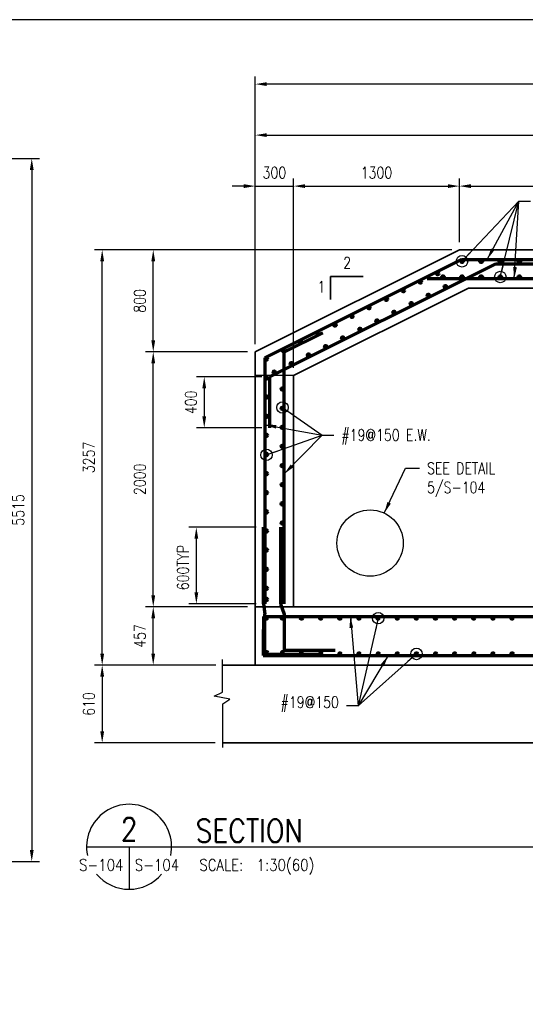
# Model space of a CAD drawing. Header units: millimetres. Extents: x 0 to 23145, y 0 to 15525.
# Tile 4 of 5: x 7598 to 11561, y 7802 to 15525. Entities that reach past the tile are written whole.
import ezdxf
from ezdxf.enums import TextEntityAlignment as Align

# ---------------------------------------------------------------- set-up
doc = ezdxf.new("R2010")
doc.units = ezdxf.units.MM
for name, color, linetype in [('S-ANNO-DIMS', 2, 'Continuous'), ('S-ANNO-SYMB', 4, 'Continuous'), ('S-ANNO-SYMB5', 5, 'Continuous'), ('S-ANNO-SYMB_5', 3, 'Continuous'), ('S-ANNO-TEXT', 3, 'Continuous'), ('S-ANNO-TEXT14', 14, 'Continuous')]:
    doc.layers.add(name, color=color, linetype=linetype)
doc.layers.add('S-WALL-CONC', color=2, linetype='Continuous', lineweight=35)
doc.layers.add('S-WALL-RBAR', color=4, linetype='Continuous', lineweight=70)
doc.styles.add('ROMANS', font='ROMANS.shx', dxfattribs={"width": 0.8})
doc.styles.get("Standard").update_dxf_attribs({"font": 'romans.shx', "width": 0.8, "height": 3})
doc.dimstyles.new('TBGA_30', dxfattribs={"dimscale": 30, "dimtxt": 3, "dimasz": 3, "dimexe": 2, "dimexo": 2, "dimgap": 2, "dimtad": 1, "dimtoh": 1, "dimdec": 3, "dimzin": 11, "dimdsep": 46, "dimtxsty": 'Standard', "dimcen": 0, "dimadec": 0, "dimazin": 3, "dimtfac": 0.85, "dimtdec": 3, "dimtmove": 0, "dimatfit": 3, "dimfxl": 1, "dimfrac": 1, "dimtolj": 1, "dimtzin": 15, "dimarcsym": 0})
doc.dimstyles.new('TBGA_30$0', dxfattribs={"dimscale": 30, "dimtxt": 3, "dimasz": 3, "dimexe": 2, "dimexo": 2, "dimgap": 2, "dimtad": 1, "dimdec": 3, "dimzin": 11, "dimdsep": 46, "dimtxsty": 'Standard', "dimcen": 0, "dimdle": 1.5, "dimadec": 0, "dimazin": 3, "dimtfac": 0.85, "dimtdec": 3, "dimtix": 1, "dimtmove": 0, "dimatfit": 3, "dimfxl": 1, "dimfrac": 1, "dimtolj": 1, "dimtzin": 15, "dimarcsym": 0})

# ---------------------------------------------------------------- blocks, each defined once
blk = doc.blocks.new('*D55')
at = {"layer": 'Defpoints', "color": 0, "transparency": 16777216}
for p in [(6466.4, 14437.2), (7421.4, 8922.2), (7692.1, 8922.2)]:
    blk.add_point(p, dxfattribs=at)
at = {"layer": 'S-ANNO-DIMS', "color": 0, "lineweight": -2, "transparency": 16777216}
for p, q in [((6526.4, 14437.2), (7752.1, 14437.2)), ((7692.1, 14347.2), (7692.1, 9012.2)), ((7481.4, 8922.2), (7752.1, 8922.2))]:
    blk.add_line(p, q, dxfattribs=at)
at = {"layer": 'S-ANNO-DIMS', "color": 0, "transparency": 16777216}
for points in [[(7677.1, 14347.2), (7707.1, 14347.2), (7692.1, 14437.2)], [(7677.1, 9012.2), (7707.1, 9012.2), (7692.1, 8922.2)]]:
    blk.add_solid(points, dxfattribs=at)
at = {"layer": 'S-ANNO-DIMS', "color": 0, "transparency": 16777216, "insert": (7587.1, 11679.7), "char_height": 90, "attachment_point": 5, "rotation": 90, "style": 'ROMANS'}
blk.add_mtext('\\A1;5515', dxfattribs=at)
blk = doc.blocks.new('*D75')
at = {"layer": 'Defpoints', "color": 0, "transparency": 16777216}
for p in [(8244.4, 13719.8), (11044.4, 13719.8), (9195.9, 10462.8)]:
    blk.add_point(p, dxfattribs=at)
at = {"layer": 'S-ANNO-DIMS', "color": 0, "lineweight": -2, "transparency": 16777216}
for p, q in [((10984.4, 13719.8), (8184.4, 13719.8)), ((8244.4, 10552.8), (8244.4, 13629.8)), ((9135.9, 10462.8), (8184.4, 10462.8))]:
    blk.add_line(p, q, dxfattribs=at)
at = {"layer": 'S-ANNO-DIMS', "color": 0, "transparency": 16777216}
for points in [[(8229.4, 13629.8), (8259.4, 13629.8), (8244.4, 13719.8)], [(8229.4, 10552.8), (8259.4, 10552.8), (8244.4, 10462.8)]]:
    blk.add_solid(points, dxfattribs=at)
at = {"layer": 'S-ANNO-DIMS', "color": 0, "transparency": 16777216, "insert": (8139.4, 12091.3), "char_height": 90, "attachment_point": 5, "rotation": 90, "style": 'ROMANS'}
blk.add_mtext('\\A1;3257', dxfattribs=at)
blk = doc.blocks.new('*D76')
at = {"layer": 'Defpoints', "color": 0, "transparency": 16777216}
for p in [(8644.4, 10919.8), (9444.4, 10919.8), (9195.9, 10462.8)]:
    blk.add_point(p, dxfattribs=at)
at = {"layer": 'S-ANNO-DIMS', "color": 0, "lineweight": -2, "transparency": 16777216}
for p, q in [((9384.4, 10919.8), (8584.4, 10919.8)), ((8644.4, 10552.8), (8644.4, 10829.8)), ((9135.9, 10462.8), (8584.4, 10462.8))]:
    blk.add_line(p, q, dxfattribs=at)
at = {"layer": 'S-ANNO-DIMS', "color": 0, "transparency": 16777216}
for points in [[(8629.4, 10829.8), (8659.4, 10829.8), (8644.4, 10919.8)], [(8629.4, 10552.8), (8659.4, 10552.8), (8644.4, 10462.8)]]:
    blk.add_solid(points, dxfattribs=at)
at = {"layer": 'S-ANNO-DIMS', "color": 0, "transparency": 16777216, "insert": (8539.4, 10691.3), "char_height": 90, "attachment_point": 5, "rotation": 90, "style": 'ROMANS'}
blk.add_mtext('\\A1;457', dxfattribs=at)
blk = doc.blocks.new('*D77')
at = {"layer": 'Defpoints', "color": 0, "transparency": 16777216}
for p in [(8644.4, 12919.8), (9444.4, 12919.8), (9444.4, 10919.8)]:
    blk.add_point(p, dxfattribs=at)
at = {"layer": 'S-ANNO-DIMS', "color": 0, "lineweight": -2, "transparency": 16777216}
for p, q in [((9384.4, 12919.8), (8584.4, 12919.8)), ((8644.4, 11009.8), (8644.4, 12829.8)), ((9384.4, 10919.8), (8584.4, 10919.8))]:
    blk.add_line(p, q, dxfattribs=at)
at = {"layer": 'S-ANNO-DIMS', "color": 0, "transparency": 16777216}
for points in [[(8629.4, 12829.8), (8659.4, 12829.8), (8644.4, 12919.8)], [(8629.4, 11009.8), (8659.4, 11009.8), (8644.4, 10919.8)]]:
    blk.add_solid(points, dxfattribs=at)
at = {"layer": 'S-ANNO-DIMS', "color": 0, "transparency": 16777216, "insert": (8539.4, 11919.8), "char_height": 90, "attachment_point": 5, "rotation": 90, "style": 'ROMANS'}
blk.add_mtext('\\A1;2000', dxfattribs=at)
blk = doc.blocks.new('*D78')
at = {"layer": 'Defpoints', "color": 0, "transparency": 16777216}
for p in [(8644.4, 13719.8), (11044.4, 13719.8), (9444.4, 12919.8)]:
    blk.add_point(p, dxfattribs=at)
at = {"layer": 'S-ANNO-DIMS', "color": 0, "lineweight": -2, "transparency": 16777216}
for p, q in [((10984.4, 13719.8), (8584.4, 13719.8)), ((8644.4, 13009.8), (8644.4, 13629.8)), ((9384.4, 12919.8), (8584.4, 12919.8))]:
    blk.add_line(p, q, dxfattribs=at)
at = {"layer": 'S-ANNO-DIMS', "color": 0, "transparency": 16777216}
for points in [[(8629.4, 13629.8), (8659.4, 13629.8), (8644.4, 13719.8)], [(8629.4, 13009.8), (8659.4, 13009.8), (8644.4, 12919.8)]]:
    blk.add_solid(points, dxfattribs=at)
at = {"layer": 'S-ANNO-DIMS', "color": 0, "transparency": 16777216, "insert": (8539.4, 13319.8), "char_height": 90, "attachment_point": 5, "rotation": 90, "style": 'ROMANS'}
blk.add_mtext('\\A1;800', dxfattribs=at)
blk = doc.blocks.new('*D91')
at = {"layer": 'Defpoints', "color": 0, "transparency": 16777216}
for p in [(8982.4, 11543.6), (9510.1, 11543.6), (9510.1, 10943.6)]:
    blk.add_point(p, dxfattribs=at)
at = {"layer": 'S-ANNO-DIMS', "color": 0, "lineweight": -2, "transparency": 16777216}
for p, q in [((9450.1, 11543.6), (8922.4, 11543.6)), ((8982.4, 11033.6), (8982.4, 11453.6)), ((9450.1, 10943.6), (8922.4, 10943.6))]:
    blk.add_line(p, q, dxfattribs=at)
at = {"layer": 'S-ANNO-DIMS', "color": 0, "transparency": 16777216}
for points in [[(8967.4, 11453.6), (8997.4, 11453.6), (8982.4, 11543.6)], [(8967.4, 11033.6), (8997.4, 11033.6), (8982.4, 10943.6)]]:
    blk.add_solid(points, dxfattribs=at)
at = {"layer": 'S-ANNO-DIMS', "color": 0, "transparency": 16777216, "insert": (8877.4, 11227.3), "char_height": 90, "attachment_point": 5, "rotation": 90, "style": 'ROMANS'}
blk.add_mtext('\\A1;600TYP', dxfattribs=at)
blk = doc.blocks.new('*D92')
at = {"layer": 'Defpoints', "color": 0, "transparency": 16777216}
for p in [(9555.2, 12723.6), (9044.4, 12323.6), (9555.2, 12323.6)]:
    blk.add_point(p, dxfattribs=at)
at = {"layer": 'S-ANNO-DIMS', "color": 0, "lineweight": -2, "transparency": 16777216}
for p, q in [((9495.2, 12723.6), (8984.4, 12723.6)), ((9044.4, 12633.6), (9044.4, 12413.6)), ((9495.2, 12323.6), (8984.4, 12323.6))]:
    blk.add_line(p, q, dxfattribs=at)
at = {"layer": 'S-ANNO-DIMS', "color": 0, "transparency": 16777216}
for points in [[(9029.4, 12633.6), (9059.4, 12633.6), (9044.4, 12723.6)], [(9029.4, 12413.6), (9059.4, 12413.6), (9044.4, 12323.6)]]:
    blk.add_solid(points, dxfattribs=at)
at = {"layer": 'S-ANNO-DIMS', "color": 0, "transparency": 16777216, "insert": (8939.4, 12523.6), "char_height": 90, "attachment_point": 5, "rotation": 90, "style": 'ROMANS'}
blk.add_mtext('\\A1;400', dxfattribs=at)
blk = doc.blocks.new('*D79')
at = {"layer": 'Defpoints', "color": 0, "transparency": 16777216}
for p in [(9744.4, 14219.8), (9444.4, 12919.8), (9744.4, 12734.3)]:
    blk.add_point(p, dxfattribs=at)
at = {"layer": 'S-ANNO-DIMS', "color": 0, "lineweight": -2, "transparency": 16777216}
for p, q in [((9354.4, 14219.8), (9264.4, 14219.8)), ((9444.4, 12979.8), (9444.4, 14279.8)), ((9444.4, 14219.8), (9744.4, 14219.8)), ((9744.4, 12794.3), (9744.4, 14279.8)), ((9834.4, 14219.8), (9924.4, 14219.8))]:
    blk.add_line(p, q, dxfattribs=at)
at = {"layer": 'S-ANNO-DIMS', "color": 0, "transparency": 16777216}
for points in [[(9354.4, 14234.8), (9354.4, 14204.8), (9444.4, 14219.8)], [(9834.4, 14234.8), (9834.4, 14204.8), (9744.4, 14219.8)]]:
    blk.add_solid(points, dxfattribs=at)
at = {"layer": 'S-ANNO-DIMS', "color": 0, "transparency": 16777216, "insert": (9594.4, 14324.8), "char_height": 90, "attachment_point": 5, "style": 'ROMANS'}
blk.add_mtext('\\A1;300', dxfattribs=at)
blk = doc.blocks.new('*D80')
at = {"layer": 'Defpoints', "color": 0, "transparency": 16777216}
for p in [(11044.4, 14219.8), (11044.4, 13719.8), (9744.4, 12734.3)]:
    blk.add_point(p, dxfattribs=at)
at = {"layer": 'S-ANNO-DIMS', "color": 0, "lineweight": -2, "transparency": 16777216}
for p, q in [((9744.4, 12794.3), (9744.4, 14279.8)), ((9834.4, 14219.8), (10954.4, 14219.8)), ((11044.4, 13779.8), (11044.4, 14279.8))]:
    blk.add_line(p, q, dxfattribs=at)
at = {"layer": 'S-ANNO-DIMS', "color": 0, "transparency": 16777216}
for points in [[(9834.4, 14234.8), (9834.4, 14204.8), (9744.4, 14219.8)], [(10954.4, 14234.8), (10954.4, 14204.8), (11044.4, 14219.8)]]:
    blk.add_solid(points, dxfattribs=at)
at = {"layer": 'S-ANNO-DIMS', "color": 0, "transparency": 16777216, "insert": (10394.4, 14324.8), "char_height": 90, "attachment_point": 5, "style": 'ROMANS'}
blk.add_mtext('\\A1;1300', dxfattribs=at)
blk = doc.blocks.new('*D81')
at = {"layer": 'Defpoints', "color": 0, "transparency": 16777216}
for p in [(11044.4, 14219.8), (13744.4, 14219.8), (13744.4, 13419.8)]:
    blk.add_point(p, dxfattribs=at)
at = {"layer": 'S-ANNO-DIMS', "color": 0, "lineweight": -2, "transparency": 16777216}
for p, q in [((11134.4, 14219.8), (13654.4, 14219.8)), ((13744.4, 13479.8), (13744.4, 14279.8))]:
    blk.add_line(p, q, dxfattribs=at)
at = {"layer": 'S-ANNO-DIMS', "color": 0, "transparency": 16777216}
for points in [[(11134.4, 14234.8), (11134.4, 14204.8), (11044.4, 14219.8)], [(13654.4, 14234.8), (13654.4, 14204.8), (13744.4, 14219.8)]]:
    blk.add_solid(points, dxfattribs=at)
at = {"layer": 'S-ANNO-DIMS', "color": 0, "transparency": 16777216, "insert": (12394.4, 14324.8), "char_height": 90, "attachment_point": 5, "style": 'ROMANS'}
blk.add_mtext('\\A1;2700', dxfattribs=at)
blk = doc.blocks.new('*D84')
at = {"layer": 'Defpoints', "color": 0, "transparency": 16777216}
for p in [(14044.4, 14619.8), (14044.4, 13719.8), (9444.4, 12919.8)]:
    blk.add_point(p, dxfattribs=at)
at = {"layer": 'S-ANNO-DIMS', "color": 0, "lineweight": -2, "transparency": 16777216}
for p, q in [((9444.4, 12979.8), (9444.4, 14679.8)), ((14044.4, 13779.8), (14044.4, 14679.8)), ((9534.4, 14619.8), (13954.4, 14619.8))]:
    blk.add_line(p, q, dxfattribs=at)
at = {"layer": 'S-ANNO-DIMS', "color": 0, "transparency": 16777216}
for points in [[(9534.4, 14634.8), (9534.4, 14604.8), (9444.4, 14619.8)], [(13954.4, 14634.8), (13954.4, 14604.8), (14044.4, 14619.8)]]:
    blk.add_solid(points, dxfattribs=at)
at = {"layer": 'S-ANNO-DIMS', "color": 0, "transparency": 16777216, "insert": (11744.4, 14724.8), "char_height": 90, "attachment_point": 5, "style": 'ROMANS'}
blk.add_mtext('\\A1;4600', dxfattribs=at)
blk = doc.blocks.new('*D85')
at = {"layer": 'Defpoints', "color": 0, "transparency": 16777216}
for p in [(9444.4, 15019.8), (14959.4, 13996.4), (9444.4, 12919.8)]:
    blk.add_point(p, dxfattribs=at)
at = {"layer": 'S-ANNO-DIMS', "color": 0, "lineweight": -2, "transparency": 16777216}
for p, q in [((9444.4, 12979.8), (9444.4, 15079.8)), ((14959.4, 14056.4), (14959.4, 15079.8)), ((14869.4, 15019.8), (9534.4, 15019.8))]:
    blk.add_line(p, q, dxfattribs=at)
at = {"layer": 'S-ANNO-DIMS', "color": 0, "transparency": 16777216}
for points in [[(9534.4, 15034.8), (9534.4, 15004.8), (9444.4, 15019.8)], [(14869.4, 15034.8), (14869.4, 15004.8), (14959.4, 15019.8)]]:
    blk.add_solid(points, dxfattribs=at)
at = {"layer": 'S-ANNO-DIMS', "color": 0, "transparency": 16777216, "insert": (12201.9, 15124.8), "char_height": 90, "attachment_point": 5, "style": 'ROMANS'}
blk.add_mtext('\\A1;5515', dxfattribs=at)
blk = doc.blocks.new('*D86')
at = {"layer": 'Defpoints', "color": 0, "transparency": 16777216}
for p in [(9186.1, 10462.8), (8244.4, 9852.8), (9190.2, 9852.8)]:
    blk.add_point(p, dxfattribs=at)
at = {"layer": 'S-ANNO-DIMS', "color": 0, "lineweight": -2, "transparency": 16777216}
for p, q in [((9126.1, 10462.8), (8184.4, 10462.8)), ((8244.4, 10372.8), (8244.4, 9942.8)), ((9130.2, 9852.8), (8184.4, 9852.8))]:
    blk.add_line(p, q, dxfattribs=at)
at = {"layer": 'S-ANNO-DIMS', "color": 0, "transparency": 16777216}
for points in [[(8229.4, 10372.8), (8259.4, 10372.8), (8244.4, 10462.8)], [(8229.4, 9942.8), (8259.4, 9942.8), (8244.4, 9852.8)]]:
    blk.add_solid(points, dxfattribs=at)
at = {"layer": 'S-ANNO-DIMS', "color": 0, "transparency": 16777216, "insert": (8139.4, 10157.8), "char_height": 90, "attachment_point": 5, "rotation": 90, "style": 'ROMANS'}
blk.add_mtext('\\A1;610', dxfattribs=at)

msp = doc.modelspace()

# ---------------------------------------------------------------- hatches: boundary and pattern name
at = {"layer": 'S-WALL-RBAR'}
for points in [[(11074.591, 13630.1898, 1), (11055.591, 13630.1898, 1)], [(11224.591, 13630.1898, 1), (11205.591, 13630.1898, 1)], [(11374.591, 13630.1898, 1), (11355.591, 13630.1898, 1)], [(11524.591, 13630.1898, 1), (11505.591, 13630.1898, 1)], [(10882.8264, 13534.1164, 1), (10863.8264, 13534.1164, 1)], [(10924.591, 13506.1067, 1), (10905.591, 13506.1067, 1)], [(11074.591, 13506.601, 1), (11055.591, 13506.601, 1)], [(11224.591, 13506.601, 1), (11205.591, 13506.601, 1)], [(11374.591, 13506.601, 1), (11355.591, 13506.601, 1)], [(11524.591, 13506.601, 1), (11505.591, 13506.601, 1)], [(10748.6623, 13467.0344, 1), (10729.6623, 13467.0344, 1)], [(10944.7158, 13430.9411, 1), (10925.7158, 13430.9411, 1)], [(10614.4983, 13399.9523, 1), (10595.4983, 13399.9523, 1)], [(10810.5518, 13363.859, 1), (10791.5518, 13363.859, 1)], [(10480.3342, 13332.8703, 1), (10461.3342, 13332.8703, 1)], [(10676.3877, 13296.777, 1), (10657.3877, 13296.777, 1)], [(10212.006, 13198.7062, 1), (10193.006, 13198.7062, 1)], [(10346.1701, 13265.7882, 1), (10327.1701, 13265.7882, 1)], [(10542.2236, 13229.695, 1), (10523.2236, 13229.695, 1)], [(10077.842, 13131.6242, 1), (10058.842, 13131.6242, 1)], [(10408.0595, 13162.6129, 1), (10389.0595, 13162.6129, 1)], [(9943.6779, 13064.5421, 1), (9924.6779, 13064.5421, 1)], [(10273.8954, 13095.5309, 1), (10254.8954, 13095.5309, 1)], [(9809.5138, 12997.4601, 1), (9790.5138, 12997.4601, 1)], [(10139.7314, 13028.4488, 1), (10120.7314, 13028.4488, 1)], [(9675.3497, 12930.378, 1), (9656.3497, 12930.378, 1)], [(9871.4032, 12894.2848, 1), (9852.4032, 12894.2848, 1)], [(10005.5673, 12961.3668, 1), (9986.5673, 12961.3668, 1)], [(9541.1856, 12863.296, 1), (9522.1856, 12863.296, 1)], [(9737.2391, 12827.2027, 1), (9718.2391, 12827.2027, 1)], [(9603.075, 12760.1207, 1), (9584.075, 12760.1207, 1)], [(9541.1856, 12714.7452, 1), (9522.1856, 12714.7452, 1)], [(9666.5474, 12627.6975, 1), (9647.5474, 12627.6975, 1)], [(9541.1856, 12564.7452, 1), (9522.1856, 12564.7452, 1)], [(9666.5474, 12477.6975, 1), (9647.5474, 12477.6975, 1)], [(9541.1856, 12414.7452, 1), (9522.1856, 12414.7452, 1)], [(9666.5474, 12327.6975, 1), (9647.5474, 12327.6975, 1)], [(9541.1856, 12264.7452, 1), (9522.1856, 12264.7452, 1)], [(9666.5474, 12177.6975, 1), (9647.5474, 12177.6975, 1)], [(9541.1856, 12114.7452, 1), (9522.1856, 12114.7452, 1)], [(9541.1856, 11964.7452, 1), (9522.1856, 11964.7452, 1)], [(9666.5474, 12027.6975, 1), (9647.5474, 12027.6975, 1)], [(9541.1856, 11814.7452, 1), (9522.1856, 11814.7452, 1)], [(9666.5474, 11877.6975, 1), (9647.5474, 11877.6975, 1)], [(9541.1856, 11664.7452, 1), (9522.1856, 11664.7452, 1)], [(9666.5474, 11727.6975, 1), (9647.5474, 11727.6975, 1)], [(9666.5474, 11577.6975, 1), (9647.5474, 11577.6975, 1)], [(9541.1856, 11514.7452, 1), (9522.1856, 11514.7452, 1)], [(9666.5474, 11427.6975, 1), (9647.5474, 11427.6975, 1)], [(9541.1856, 11364.7452, 1), (9522.1856, 11364.7452, 1)], [(9666.5474, 11277.6975, 1), (9647.5474, 11277.6975, 1)], [(9541.1856, 11214.7452, 1), (9522.1856, 11214.7452, 1)], [(9666.5474, 11127.6975, 1), (9647.5474, 11127.6975, 1)], [(9541.1856, 11064.7452, 1), (9522.1856, 11064.7452, 1)], [(9541.1856, 10977.6975, 1), (9522.1856, 10977.6975, 1)], [(9666.5474, 10977.6975, 1), (9647.5474, 10977.6975, 1)], [(9541.1856, 10831.4591, 1), (9522.1856, 10831.4591, 1)], [(9666.5474, 10831.4591, 1), (9647.5474, 10831.4591, 1)], [(9816.5474, 10831.4591, 1), (9797.5474, 10831.4591, 1)], [(9966.5474, 10831.4591, 1), (9947.5474, 10831.4591, 1)], [(10116.5474, 10831.4591, 1), (10097.5474, 10831.4591, 1)], [(10266.5474, 10831.4591, 1), (10247.5474, 10831.4591, 1)], [(10416.5474, 10831.4591, 1), (10397.5474, 10831.4591, 1)], [(10566.5474, 10831.4591, 1), (10547.5474, 10831.4591, 1)], [(10716.5474, 10831.4591, 1), (10697.5474, 10831.4591, 1)], [(10866.5474, 10831.4591, 1), (10847.5474, 10831.4591, 1)], [(11016.5474, 10831.4591, 1), (10997.5474, 10831.4591, 1)], [(11166.5474, 10831.4591, 1), (11147.5474, 10831.4591, 1)], [(11316.5474, 10831.4591, 1), (11297.5474, 10831.4591, 1)], [(11466.5474, 10831.4591, 1), (11447.5474, 10831.4591, 1)], [(9542.3113, 10560.9193, 1), (9523.3113, 10560.9193, 1)], [(9667.6731, 10560.9193, 1), (9648.6731, 10560.9193, 1)], [(9817.6731, 10560.9193, 1), (9798.6731, 10560.9193, 1)], [(9967.6731, 10550.4532, 1), (9948.6731, 10550.4532, 1)], [(10117.6731, 10550.4532, 1), (10098.6731, 10550.4532, 1)], [(10267.6731, 10550.4532, 1), (10248.6731, 10550.4532, 1)], [(10417.6731, 10550.4532, 1), (10398.6731, 10550.4532, 1)], [(10567.6731, 10550.4532, 1), (10548.6731, 10550.4532, 1)], [(10717.6731, 10550.4532, 1), (10698.6731, 10550.4532, 1)], [(10867.6731, 10550.4532, 1), (10848.6731, 10550.4532, 1)], [(11017.6731, 10550.4532, 1), (10998.6731, 10550.4532, 1)], [(11167.6731, 10550.4532, 1), (11148.6731, 10550.4532, 1)], [(11317.6731, 10550.4532, 1), (11298.6731, 10550.4532, 1)], [(11467.6731, 10550.4532, 1), (11448.6731, 10550.4532, 1)]]:
    msp.add_hatch(color=256, dxfattribs=at).paths.add_polyline_path(points)

# ---------------------------------------------------------------- linework, layer by layer
at = {"layer": 'Defpoints'}
msp.add_lwpolyline([(0, 0), (23144.7252, 0), (23144.7252, 15524.9878), (0, 15524.9878)], close=True, dxfattribs=at)
at = {"layer": 'S-ANNO-DIMS'}
msp.add_line((9744.4352, 12734.3493), (9444.4352, 12734.3493), dxfattribs=at)
msp.add_circle((10344.4352, 11419.7595), 260, dxfattribs=at)
at = {"layer": 'S-ANNO-SYMB'}
msp.add_lwpolyline([(9190.2119, 9816.2781), (9190.2119, 10160.2606), (9245.2937, 10196.9636), (9122.8897, 10219.3933), (9186.1318, 10249.9792), (9186.1318, 10507.5039)], dxfattribs=at)
at = {"layer": 'S-ANNO-SYMB5'}
for start, end in [(348.16522721, 191.83477279), (220.09557712, 319.90442288)]:
    msp.add_arc((8455.2124, 9037.8918), 333.2988, start, end, dxfattribs=at)
at = {"layer": 'S-ANNO-SYMB_5'}
for p, q in [((8121.9136, 9037.8918), (8977.2307, 9037.8918)), ((8455.2124, 9037.8918), (8455.2124, 8704.593)), ((8977.2307, 9037.8918), (14770.9317, 9037.8918))]:
    msp.add_line(p, q, dxfattribs=at)
at = {"layer": 'S-WALL-CONC'}
for p, q in [((11044.4352, 13719.7595), (9444.4352, 12919.7595)), ((11044.4352, 13719.7595), (14044.4352, 13719.7595)), ((10034.0654, 13329.2273), (10034.0654, 13511.8025)), ((10034.0654, 13511.8025), (10289.8297, 13511.8025)), ((11115.2556, 13419.7595), (9744.4352, 12734.3493)), ((11115.2556, 13419.7595), (14044.4352, 13419.7595)), ((9444.4352, 12919.7595), (9444.4352, 10462.7595)), ((9744.4352, 12734.3493), (9744.4352, 10919.7595)), ((9444.4352, 10919.7595), (14044.4352, 10919.7595)), ((9186.1318, 10462.7595), (14807.4352, 10462.7595)), ((9190.2119, 9852.7595), (15553.9278, 9852.7595))]:
    msp.add_line(p, q, dxfattribs=at)
at = {"layer": 'S-WALL-RBAR'}
for p, q in [((11062.1403, 13644.7595), (9519.4352, 12873.4069)), ((11330.2303, 13611.0994), (9555.2114, 12723.5899)), ((11062.1403, 13644.7595), (13978.8649, 13644.7595)), ((11330.2303, 13611.0994), (11713.2917, 13611.0994)), ((10791.6664, 13494.7595), (13961.513, 13494.7595)), ((9974.5349, 13069.9558), (9669.4352, 12917.4059)), ((9669.4352, 12917.4059), (9669.4352, 10943.5776)), ((9519.4352, 12873.4069), (9519.4352, 10943.5776)), ((9555.2114, 12723.5899), (9555.2114, 12323.5899)), ((9510.0541, 10943.5776), (9510.0541, 11543.5776)), ((9642.9538, 11543.5776), (9642.9538, 10943.5776)), ((9510.0541, 10943.5776), (9519.4447, 10862.4434)), ((9642.9538, 10943.5776), (9670.7256, 10862.4434)), ((9509.268, 10844.7595), (13977.5828, 10844.7595)), ((9509.268, 10844.7595), (9509.268, 10648.5456)), ((9519.4447, 10547.7519), (9519.4447, 10862.4434)), ((9670.7256, 10862.4434), (9670.7256, 10578.8908)), ((9505.9695, 10742.4191), (9505.9695, 10537.7595)), ((9505.9695, 10537.7595), (13971.7982, 10537.7595)), ((9519.4447, 10547.7519), (9937.8259, 10547.7519)), ((9670.7256, 10578.8908), (10070.7256, 10578.8908))]:
    msp.add_line(p, q, dxfattribs=at)
for centre in [(11065.091, 13630.1898), (11215.091, 13630.1898), (11365.091, 13630.1898), (11515.091, 13630.1898), (10873.3264, 13534.1164), (10915.091, 13506.1067), (11065.091, 13506.601), (11215.091, 13506.601), (11365.091, 13506.601), (11515.091, 13506.601), (10739.1623, 13467.0344), (10935.2158, 13430.9411), (10604.9983, 13399.9523), (10801.0518, 13363.859), (10470.8342, 13332.8703), (10666.8877, 13296.777), (10202.506, 13198.7062), (10336.6701, 13265.7882), (10532.7236, 13229.695), (10068.342, 13131.6242), (10398.5595, 13162.6129), (9934.1779, 13064.5421), (10264.3954, 13095.5309), (9800.0138, 12997.4601), (10130.2314, 13028.4488), (9665.8497, 12930.378), (9861.9032, 12894.2848), (9996.0673, 12961.3668), (9531.6856, 12863.296), (9727.7391, 12827.2027), (9593.575, 12760.1207), (9531.6856, 12714.7452), (9657.0474, 12627.6975), (9531.6856, 12564.7452), (9657.0474, 12477.6975), (9531.6856, 12414.7452), (9657.0474, 12327.6975), (9531.6856, 12264.7452), (9657.0474, 12177.6975), (9531.6856, 12114.7452), (9531.6856, 11964.7452), (9657.0474, 12027.6975), (9531.6856, 11814.7452), (9657.0474, 11877.6975), (9531.6856, 11664.7452), (9657.0474, 11727.6975), (9657.0474, 11577.6975), (9531.6856, 11514.7452), (9657.0474, 11427.6975), (9531.6856, 11364.7452), (9657.0474, 11277.6975), (9531.6856, 11214.7452), (9657.0474, 11127.6975), (9531.6856, 11064.7452), (9531.6856, 10977.6975), (9657.0474, 10977.6975), (9531.6856, 10831.4591), (9657.0474, 10831.4591), (9807.0474, 10831.4591), (9957.0474, 10831.4591), (10107.0474, 10831.4591), (10257.0474, 10831.4591), (10407.0474, 10831.4591), (10557.0474, 10831.4591), (10707.0474, 10831.4591), (10857.0474, 10831.4591), (11007.0474, 10831.4591), (11157.0474, 10831.4591), (11307.0474, 10831.4591), (11457.0474, 10831.4591), (9532.8113, 10560.9193), (9658.1731, 10560.9193), (9808.1731, 10560.9193), (9958.1731, 10550.4532), (10108.1731, 10550.4532), (10258.1731, 10550.4532), (10408.1731, 10550.4532), (10558.1731, 10550.4532), (10708.1731, 10550.4532), (10858.1731, 10550.4532), (11008.1731, 10550.4532), (11158.1731, 10550.4532), (11308.1731, 10550.4532), (11458.1731, 10550.4532)]:
    msp.add_circle(centre, 9.5, dxfattribs=at)

# ---------------------------------------------------------------- texts
at = {"layer": 'S-ANNO-DIMS', "char_height": 90}
for s, insert, attachment_point in [('2', (10133.3616, 13662.7071), 1), ('1', (9932.2424, 13474.8212), 1), ('#19@150 E.W.', (10119.4919, 12312.5506), 1), ('SEE DETAIL \\P5/S-104', (10790.9644, 12051.4408), 1), ('#19@150', (10099.6309, 10097.1715), 9)]:
    msp.add_mtext(s, dxfattribs=dict(at, insert=insert, attachment_point=attachment_point))
at = {"layer": 'S-ANNO-TEXT', "style": 'ROMANS', "width": 0.85}
msp.add_text('S-104', height=90, dxfattribs=at).set_placement((8410.6494, 8850.3683), align=Align.RIGHT)
for s, height, p in [('S-104', 90, (8499.7754, 8850.3683)), ('SCALE:  1:30(60)', 89.999999, (9006.195, 8850.3683))]:
    msp.add_text(s, height=height, dxfattribs=at).set_placement(p)
at = {"layer": 'S-ANNO-TEXT14', "style": 'ROMANS', "width": 0.85}
msp.add_text('2', height=180, dxfattribs=at).set_placement((8455.2124, 9085.5168), align=Align.CENTER)
msp.add_text('SECTION', height=180, dxfattribs=at).set_placement((8977.2307, 9073.801))

# ---------------------------------------------------------------- dimensions: what is measured, and where the dimension line sits
at = {"layer": 'S-ANNO-DIMS'}
for base, p1, p2, picture, middle in [((9444.4352, 15019.7595), (14959.4352, 13996.4366), (9444.4352, 12919.7595), '*D85', (12201.9352, 15124.7595)), ((14044.4352, 14619.7595), (9444.4352, 12919.7595), (14044.4352, 13719.7595), '*D84', (11744.4352, 14724.7595)), ((9744.4352, 14219.7595), (9444.4352, 12919.7595), (9744.4352, 12734.3493), '*D79', (9594.4352, 14324.7595)), ((11044.4352, 14219.7595), (9744.4352, 12734.3493), (11044.4352, 13719.7595), '*D80', (10394.4352, 14324.7595)), ((13744.4352, 14219.7595), (11044.4352, 14219.7595), (13744.4352, 13419.7595), '*D81', (12394.4352, 14324.7595))]:
    dim = msp.add_linear_dim(base=base, p1=p1, p2=p2, dimstyle='TBGA_30$0', override={"dimtxsty": 'ROMANS'}, dxfattribs=at)
    dim.commit()
    dim.dimension.update_dxf_attribs({"geometry": picture, "text_midpoint": middle})
for base, p1, p2, picture, middle in [((7692.0552, 8922.2327), (6466.4415, 14437.2327), (7421.4443, 8922.2327), '*D55', (7587.0552, 11679.7327)), ((8244.4352, 13719.7595), (9195.9445, 10462.7595), (11044.4352, 13719.7595), '*D75', (8139.4352, 12091.2595)), ((8644.4352, 13719.7595), (9444.4352, 12919.7595), (11044.4352, 13719.7595), '*D78', (8539.4352, 13319.7595)), ((8644.4352, 12919.7595), (9444.4352, 10919.7595), (9444.4352, 12919.7595), '*D77', (8539.4352, 11919.7595)), ((9044.4352, 12323.5899), (9555.2114, 12723.5899), (9555.2114, 12323.5899), '*D92', (8939.4352, 12523.5899)), ((8644.4352, 10919.7595), (9195.9445, 10462.7595), (9444.4352, 10919.7595), '*D76', (8539.4352, 10691.2595)), ((8244.4352, 9852.7595), (9186.1318, 10462.7595), (9190.2119, 9852.7595), '*D86', (8139.4352, 10157.7595))]:
    dim = msp.add_linear_dim(base=base, p1=p1, p2=p2, angle=90, dimstyle='TBGA_30$0', override={"dimtxsty": 'ROMANS'}, dxfattribs=at)
    dim.commit()
    dim.dimension.update_dxf_attribs({"geometry": picture, "text_midpoint": middle})
dim = msp.add_linear_dim(base=(8982.4216, 11543.5776), p1=(9510.0541, 10943.5776), p2=(9510.0541, 11543.5776), angle=90, text='<>TYP', dimstyle='TBGA_30$0', override={"dimtxsty": 'ROMANS'}, dxfattribs=at)
dim.commit()
dim.dimension.update_dxf_attribs({"geometry": '*D91', "text_midpoint": (8982.4216, 11227.3276), "dimtype": 160})

# ---------------------------------------------------------------- leaders
at = {"layer": 'S-ANNO-DIMS', "annotation_type": 0, "has_hookline": 1}
for points, override, hookline_direction, text_width in [([(11065.091, 13630.1898), (11511.3217, 14100.3484), (11601.3217, 14100.3484)], {"dimgap": 2, "dimtad": 0, "dimldrblk": 'DotBlank'}, 0, 771.4286), ([(9657.0474, 12483.7209), (9969.4919, 12267.5506), (10059.4919, 12267.5506)], {"dimgap": 2, "dimtad": 0, "dimldrblk": 'DotBlank'}, 0, 771.4286), ([(10455.3385, 11654.92), (10621.1181, 12006.4408), (10730.9644, 12006.4408)], {"dimgap": 2, "dimtad": 0}, 0, 596.5714), ([(10189.5778, 10844.7595), (10249.6309, 10142.1715), (10159.6309, 10142.1715)], {"dimgap": 2, "dimtad": 0}, 1, 486.8571)]:
    msp.add_leader(points, dimstyle='TBGA_30', override=override, dxfattribs=dict(at, hookline_direction=hookline_direction, text_width=text_width))
at = {"layer": 'S-ANNO-DIMS'}
for points, override in [([(11262.5247, 13644.7595), (11511.3217, 14100.3484)], {"dimgap": 2, "dimtad": 0}), ([(11365.091, 13506.601), (11511.3217, 14100.3484)], {"dimtad": 0, "dimldrblk": 'DotBlank'}), ([(11474.9944, 13494.7595), (11511.3217, 14100.3484)], {"dimgap": 2, "dimtad": 0}), ([(9519.4352, 12348.3256), (9969.4919, 12267.5506)], {"dimgap": 2, "dimtad": 0}), ([(9531.6856, 12111.3851), (9969.4919, 12267.5506)], {"dimtad": 0, "dimldrblk": 'DotBlank'}), ([(9669.4352, 11960.9459), (9969.4919, 12267.5506)], {"dimgap": 2, "dimtad": 0}), ([(10408.4072, 10831.4591), (10249.6309, 10142.1715)], {"dimtad": 0, "dimldrblk": 'DotBlank'}), ([(10708.1731, 10550.4532), (10249.6309, 10142.1715)], {"dimgap": 2, "dimtad": 0, "dimldrblk": 'DotBlank'}), ([(10486.2958, 10537.7595), (10249.6309, 10142.1715)], {"dimgap": 2, "dimtad": 0})]:
    msp.add_leader(points, dimstyle='TBGA_30', override=override, dxfattribs=at)

doc.saveas('drawing.dxf')
